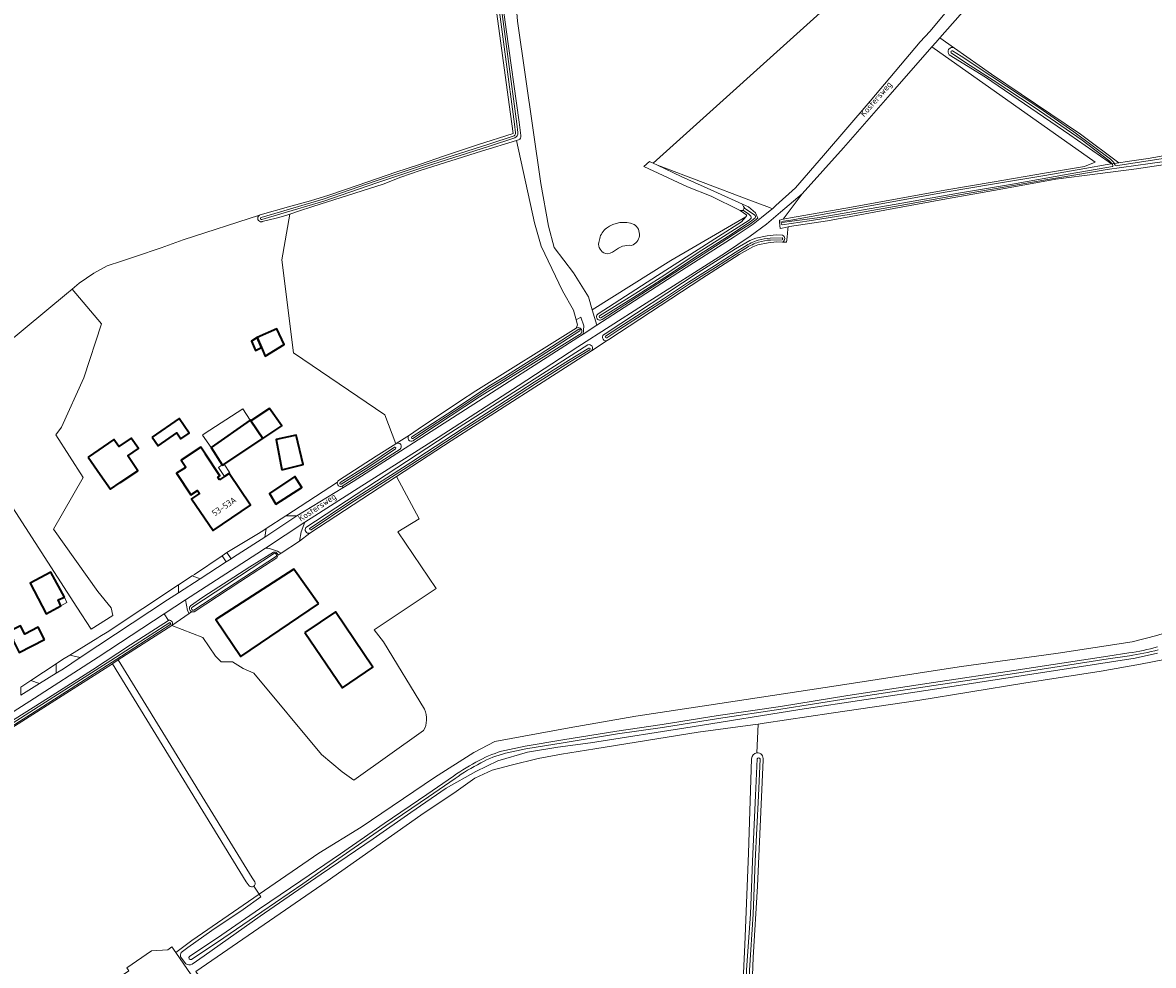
# Model space of a CAD drawing. Extents: x 199200 to 204075, y 460125 to 464703.
# Tile 29 of 174: x 200791 to 201117, y 462448 to 462720. Entities that reach past the tile are written whole.
import ezdxf
from ezdxf.enums import TextEntityAlignment as Align

# ---------------------------------------------------------------- set-up
doc = ezdxf.new("R2010")
doc.units = 0
for name, color, linetype, lineweight in [('B-WE-GR-GRAS-GV', 60, 'Continuous', 13), ('B-WE-OG-BEBOUWING-GV', 7, 'Continuous', 35), ('B-WE-OG-BEBOUWING-T18', 10, 'Continuous', 18), ('B-WE-OG-BEBOUWING_LOODS-GV', 7, 'Continuous', 35), ('B-WE-OG-BEBOUWING_LUIFEL-GV', 7, 'Continuous', 18), ('B-WE-OG-TERREIN_CULTUURSCHEIDING-GV', 7, 'Continuous', 18), ('B-WE-OG-TERREIN_ERF-GV', 7, 'Continuous', 18), ('B-WE-OG-TERREIN_ONBEGROEID-GV', 7, 'Continuous', 18), ('B-WE-OG-TOPOGRAFIE-T18', 10, 'Continuous', 18), ('B-WE-OG-WATER-GV', 130, 'Continuous', 18), ('B-WE-OG-WATER_GREPPEL-GV', 160, 'Continuous', 18), ('B-WE-OG-WATER_SLOOT-GV', 120, 'Continuous', 18), ('B-WE-VH-VERHARDING_ASFALT-GV', 252, 'Continuous', 18), ('B-WE-VH-VERHARDING_BEDRIJFSVLOERPLAAT-GV', 252, 'Continuous', 18), ('B-WE-VH-VERHARDING_BETONSTRAATSTEEN-GV', 252, 'Continuous', 18), ('B-WE-VH-VERHARDING_OPEN-GV', 252, 'Continuous', 18)]:
    doc.layers.add(name, color=color, linetype=linetype, lineweight=lineweight)
doc.styles.add('NLCS-ISO-M1000-T18', font='NLCS-ISO.ttf', dxfattribs={"height": 1.8})

msp = doc.modelspace()

# ---------------------------------------------------------------- linework, layer by layer
at = {"layer": 'B-WE-GR-GRAS-GV', "flags": 128}
for points in [[(201085.494, 462745.492), (201080.439, 462742.929), (201073.468, 462735.795), (201055.855, 462715.733), (201060.089, 462712.762), (201070.77, 462705.267), (201096.442, 462687.939), (201107.507, 462679.718), (201109.894, 462680.052), (201115.98, 462680.906), (201117.611, 462681.22), (201120.275, 462681.676), (201120.84, 462681.881), (201124.305, 462682.31), (201137.584, 462685.391), (201143.29, 462686.878), (201136.53, 462717.606), (201135.516, 462721.053), (201123.145, 462766.657), (201112.466, 462761.956), (201102.019, 462755.001), (201099.183, 462753.14), (201095.405, 462750.659)], [(201100.696, 462679.878), (201053.594, 462713.158), (201041.51, 462699.394), (201028.124, 462683.997), (201016.178, 462670.701), (201010.659, 462663.454), (201010.664, 462663.455), (201012.753, 462663.776), (201030.358, 462666.926), (201057.297, 462671.824), (201071.52, 462674.246), (201086.071, 462676.671), (201097.619, 462678.669)], [(200898.998, 462598.649), (200899.036, 462598.674), (200902.885, 462601.155), (200905.41, 462602.855), (200917.388, 462610.796), (200922.038, 462613.878), (200951.02, 462631.952), (200951.415, 462632.907), (200950.989, 462634.347), (200950.262, 462637.201), (200947.064, 462642.758), (200940.922, 462655.598), (200938.986, 462662.333), (200933.748, 462686.148), (200923.666, 462683.041), (200905.995, 462677.443), (200900.399, 462675.54), (200895.374, 462673.549), (200874.996, 462667.094), (200870.877, 462665.721), (200868.416, 462664.901), (200866.069, 462651.699), (200869.501, 462624.823), (200895.761, 462606.946)]]:
    msp.add_lwpolyline(points, close=True, dxfattribs=at)
for points in [[(201025.247, 462726.41), (200973.235, 462679.558), (200974.42, 462679.056), (201000.795, 462669.053), (201006.701, 462666.786), (201007.563, 462666.454), (201008.57, 462667.355), (201014.259, 462672.457), (201022.281, 462681.849), (201035.791, 462697.503), (201050.229, 462714.627), (201052.999, 462717.602), (201059.765, 462725.741), (201060.11, 462730.341), (201050.85, 462742.776), (201033.581, 462729.475), (201031.27, 462727.695), (201026.442, 462726.242)], [(200773.782, 462616.88), (200803.992, 462641.881), (200805.667, 462643.276), (200807.663, 462644.939), (200811.89, 462647.887), (200815.713, 462649.953), (200819.851, 462651.327), (200823.943, 462652.663), (200831.311, 462655.133), (200837.639, 462657.501), (200859.63, 462664.573), (200859.657, 462664.59), (200859.894, 462664.658), (200868.065, 462666.986), (200874.415, 462668.761), (200879.676, 462670.364), (200888.092, 462673.291), (200898.939, 462676.999), (200905.769, 462679.18), (200912.979, 462681.702), (200922.522, 462684.892), (200932.796, 462688.149), (200931.674, 462696.48), (200925.944, 462739.015)], [(200934.111, 462720.607), (200940.841, 462673.721), (200942.965, 462661.375), (200944.691, 462655.268), (200950.215, 462647.952), (200954.552, 462641.008), (200955.644, 462637.267), (200978.315, 462651.484), (200999.875, 462664.118), (201000.239, 462664.55), (200998.241, 462665.908), (200998.059, 462666.032), (200989.922, 462670.031), (200983.096, 462672.741), (200970.516, 462678.619), (200972.093, 462680.043), (200973.235, 462679.558), (201025.247, 462726.41)], [(201060.089, 462712.762), (201055.855, 462715.733), (201054.709, 462714.428), (201053.594, 462713.158), (201100.696, 462679.878), (201097.619, 462678.669), (201086.071, 462676.671), (201071.52, 462674.246), (201057.297, 462671.824), (201030.358, 462666.926), (201012.753, 462663.776)], [(201012.753, 462663.776), (201010.664, 462663.455), (201010.659, 462663.454), (201009.59, 462663.177), (201009.636, 462662.616), (201010.259, 462662.701), (201010.791, 462662.839), (201012.856, 462663.156), (201030.47, 462666.307), (201057.406, 462671.205), (201071.624, 462673.626), (201086.176, 462676.051), (201097.73, 462678.05), (201104.089, 462679.238), (201105.412, 462679.424), (201104.458, 462680.085), (201093.359, 462687.78), (201069.074, 462704.435), (201058.597, 462710.869)], [(201180.174, 462692.926), (201171.806, 462690.699), (201154.54, 462686.031), (201131.556, 462680.732), (201119.597, 462679.036), (201112.603, 462677.976), (201101.378, 462676.48), (201089.287, 462674.943), (201072.972, 462671.97), (201057.789, 462669.307), (201042.607, 462666.477), (201023.462, 462662.98), (201012.538, 462661.353), (201012.109, 462661.255), (201012.041, 462660.595), (201011.797, 462658.213), (201011.653, 462656.78), (201010.536, 462656.82)], [(200957.333, 462636.09), (200974.477, 462647.157), (200992.054, 462658.478), (200998.655, 462662.669), (200999.875, 462664.118), (200978.315, 462651.484), (200955.644, 462637.267), (200956.935, 462632.843), (200980.272, 462647.974), (200996.558, 462658.316), (201001.995, 462661.964), (201004.413, 462663.952), (201006.434, 462665.536), (201007.328, 462666.244), (201007.563, 462666.454), (201006.701, 462666.786), (201000.795, 462669.053), (200974.42, 462679.056), (200981.236, 462675.761), (200991.731, 462670.989), (200999.004, 462667.785)], [(201010.536, 462656.82), (201011.653, 462656.78), (201011.797, 462658.213), (201012.041, 462660.595), (201012.109, 462661.255), (201010.408, 462660.868), (201009.785, 462660.777), (201009.636, 462662.616), (201009.59, 462663.177), (201010.659, 462663.454), (201016.178, 462670.701), (201009.935, 462665.499), (201005.864, 462661.963), (201001.124, 462658.522), (200994.062, 462653.726), (200970.082, 462638.517), (200951.509, 462626.621), (200934.231, 462615.303), (200911.148, 462600.468), (200888.164, 462585.8), (200875.659, 462577.857), (200872.763, 462575.965), (200871.646, 462573.252), (200871.172, 462570.484), (200874.159, 462572.835)], [(200999.004, 462667.785), (201000.71, 462667.033), (201002.662, 462665.267), (201003.385, 462663.698), (201001.29, 462662.063), (200998.034, 462660.078), (200985.974, 462652.28), (200958.441, 462634.507)], [(200957.48, 462656.707), (200957.766, 462657.852)], [(200957.766, 462657.852), (200957.48, 462656.707)], [(200958.906, 462630.106), (200959.309, 462630.365), (200986.138, 462648), (200996.974, 462654.91), (201001.067, 462657.291), (201002.82, 462658.002), (201006.09, 462658.621), (201008.7, 462658.888), (201010.47, 462658.824)], [(201010.536, 462656.82), (201008.766, 462656.884), (201006.378, 462656.641), (201003.388, 462656.074), (201001.951, 462655.491), (200998.014, 462653.202), (200987.226, 462646.322), (200960.399, 462628.687), (200959.969, 462628.412), (200955.387, 462625.471), (200914.895, 462599.489), (200899.185, 462589.21), (200905.748, 462576.919), (200899.591, 462573.216), (200910.621, 462556.831), (200892.729, 462544.903), (200895.464, 462541.442), (200907.269, 462521.993)], [(200786.568, 462583.141), (200807.013, 462551.503), (200811.122, 462545.145), (200817.399, 462549.067), (200816.882, 462551.262), (200813.046, 462556.025), (200800.247, 462574.015), (200808.799, 462588.847), (200800.908, 462601.196), (200802.575, 462603.403), (200808.984, 462617.678), (200814.083, 462633.265), (200805.667, 462643.276), (200803.992, 462641.881), (200773.782, 462616.88)], [(200883.711, 462585.924), (200886.68, 462587.722), (200951.453, 462629.288), (200953.01, 462630.298), (200953.16, 462632.631), (200952.34, 462635.194), (200950.989, 462634.347), (200951.415, 462632.907), (200951.02, 462631.952)], [(200951.934, 462630.166), (200923.12, 462612.196), (200906.522, 462601.193), (200904.063, 462599.536), (200904.004, 462599.496)], [(200955.387, 462625.471), (200959.969, 462628.412)], [(200873.068, 462574.511), (200913.807, 462601.167), (200954.356, 462627.187)], [(200902.885, 462601.155), (200899.036, 462598.674)], [(200900.202, 462597.045), (200883.484, 462586.353), (200883.711, 462585.924)], [(200857.994, 462470.934), (200859.572, 462468.637), (200876.731, 462480.5), (200888.982, 462487.98), (200910.132, 462502.276), (200921.434, 462509.581), (200927.513, 462512.675), (200949.001, 462516.633), (200968.191, 462520.003), (200989.252, 462523.158), (201025.952, 462528.805), (201061.477, 462534.245), (201089.975, 462538.218), (201111.296, 462541.488), (201118.405, 462543.299), (201125.408, 462545.492), (201152.509, 462556.082), (201192.407, 462571.726), (201214.43, 462580.284), (201215.695, 462580.85), (201214.835, 462585.427)], [(200906.968, 462515.841), (200886.858, 462501.562), (200883.466, 462503.922), (200877.541, 462508.989), (200858.012, 462532.423), (200854.929, 462533.741), (200851.847, 462535.673), (200848.589, 462535.673), (200846.95, 462537.367), (200843.322, 462542.764), (200834.338, 462546.217), (200818.941, 462536.242), (200857.512, 462473.34), (200858.327, 462472.192)], [(201118.626, 462538.205), (201112.169, 462536.749), (201092.987, 462533.752), (201053.789, 462527.717), (201015.49, 462521.923), (200984.42, 462516.957), (200955.147, 462512.34), (200945.688, 462511.059), (200936.93, 462509.651), (200928.414, 462507.144), (200922.005, 462504.022), (200913.508, 462499.281), (200903.312, 462492.268), (200892.402, 462484.618), (200877.43, 462474.459), (200869.457, 462468.984), (200859.892, 462462.285), (200843.696, 462450.907), (200840.219, 462448.425)], [(200856.694, 462471.037), (200855.842, 462472.236), (200817.262, 462535.155), (200796.369, 462521.863)], [(200841.332, 462446.38), (200879.156, 462472.412), (200906.205, 462491.416), (200916.385, 462498.272), (200921.787, 462502.119), (200926.803, 462504.396), (200932.227, 462505.842), (200940.013, 462507.809), (200946.805, 462509.034), (200956.396, 462510.583), (200986.134, 462515.404), (201001.898, 462517.525), (201003.504, 462517.741), (201005.186, 462517.967), (201024.503, 462520.865), (201049.514, 462524.579), (201080.084, 462529.574), (201102.397, 462532.965), (201113.751, 462534.995), (201121.175, 462536.492)], [(201121.175, 462536.492), (201113.751, 462534.995), (201102.397, 462532.965), (201080.084, 462529.574), (201049.514, 462524.579), (201024.503, 462520.865), (201005.186, 462517.967), (201003.504, 462517.741), (201003.113, 462509.421)], [(200796.369, 462521.863), (200767.319, 462503.351), (200747.696, 462491.134), (200729.449, 462479.306), (200723.526, 462475.467), (200739.198, 462469.803), (200746.809, 462474.632), (200753.337, 462470.793), (200783.856, 462420.24), (200821.969, 462446.561), (200821.401, 462447.384), (200828.547, 462452.319), (200833.223, 462452.615), (200834.405, 462453.428), (200835.523, 462451.804), (200840.119, 462455.273), (200859.572, 462468.637), (200857.994, 462470.934)], [(201003.113, 462509.421), (201003.504, 462517.741), (201001.898, 462517.525), (200986.134, 462515.404), (200956.396, 462510.583), (200946.805, 462509.034), (200940.013, 462507.809), (200932.227, 462505.842)], [(201000.911, 462394.314), (200998.824, 462418.94), (200998.505, 462429.594), (200999.652, 462454.065), (201000.729, 462480.513), (201001.589, 462507.749)], [(200932.227, 462505.842), (200926.803, 462504.396), (200921.787, 462502.119), (200916.385, 462498.272), (200906.205, 462491.416), (200879.156, 462472.412), (200841.332, 462446.38), (200865.203, 462411.506), (200906.828, 462353.679), (200907.971, 462354.276), (200975.491, 462366.788), (200999.334, 462370.792), (201002.798, 462371.221), (201005.237, 462371.572), (201004.953, 462374.451), (201004.893, 462375.057), (201004.613, 462377.225), (201002.83, 462393.941)], [(201004.885, 462507.428), (201003.284, 462470.999), (201002.081, 462450.39), (201000.989, 462421.794), (201002.005, 462409.672), (201003.2, 462394.54)], [(200837.069, 462451.779), (200838.98, 462453.274), (200845.899, 462458.157), (200854.966, 462464.204), (200860.085, 462467.89), (200859.572, 462468.637), (200840.119, 462455.273), (200835.523, 462451.804), (200839.923, 462445.41)], [(200838.408, 462448.559), (200836.899, 462450.567)]]:
    msp.add_lwpolyline(points, dxfattribs=at)
at = {"layer": 'B-WE-GR-GRAS-GV'}
for points in [[(201058.401, 462712.379, -0.420785), (201060.089, 462712.762)], [(201058.597, 462710.869, -0.3535315), (201058.401, 462712.379)], [(200957.766, 462657.852, -0.1760113), (200959.731, 462660.858)], [(200959.731, 462660.858, 0.1760113), (200957.766, 462657.852)], [(200959.731, 462660.858, -0.2621966), (200967.683, 462661.911)], [(200967.683, 462661.911, 0.2621966), (200959.731, 462660.858)], [(200967.683, 462661.911, -0.6258637), (200966.967, 462655.849)], [(200966.967, 462655.849, 0.6258637), (200967.683, 462661.911)], [(201010.47, 462658.824, -0.6247968), (201010.536, 462656.82)], [(200959.411, 462653.52, -0.3505157), (200957.48, 462656.707)], [(200957.48, 462656.707, 0.3505157), (200959.411, 462653.52)], [(200962.087, 462654.291, -0.2321701), (200959.411, 462653.52)], [(200959.411, 462653.52, 0.2321701), (200962.087, 462654.291)], [(200966.967, 462655.849, 0.2168164), (200962.087, 462654.291)], [(200962.087, 462654.291, -0.2168164), (200966.967, 462655.849)], [(200958.441, 462634.507, -1.0865361), (200957.333, 462636.09)], [(200951.02, 462631.952, -1.1769776), (200951.934, 462630.166)], [(200959.969, 462628.412, -0.8277975), (200958.906, 462630.106)], [(200954.356, 462627.187, -0.8182128), (200955.387, 462625.471)], [(200899.036, 462598.674, -0.9310637), (200900.202, 462597.045)], [(200904.004, 462599.496, -0.9598028), (200902.885, 462601.155)], [(200874.159, 462572.835, -0.7191196), (200873.068, 462574.511)], [(200907.269, 462521.993, -0.2381365), (200906.968, 462515.841)], [(201001.589, 462507.749, -0.3916544), (201003.113, 462509.421)], [(201003.113, 462509.421, -0.5007322), (201004.885, 462507.428)], [(200858.327, 462472.192, -0.3619922), (200857.994, 462470.934)], [(200857.994, 462470.934, -0.3625954), (200856.694, 462471.037)], [(200836.899, 462450.567, -0.1809695), (200837.069, 462451.779)], [(200840.219, 462448.425, -0.2804034), (200838.408, 462448.559)]]:
    msp.add_lwpolyline(points, format="xyb", dxfattribs=at)
at = {"layer": 'B-WE-OG-BEBOUWING-GV', "flags": 128}
for points in [[(200859.016, 462629.27), (200860.234, 462626.394), (200861.296, 462623.887), (200866.769, 462627.302), (200864.664, 462631.752)], [(200859.016, 462629.27), (200857.357, 462628.256), (200858.547, 462625.565), (200860.234, 462626.394)], [(200857.19, 462605.268), (200860.631, 462600.105), (200866.136, 462603.753), (200862.525, 462608.824)], [(200828.663, 462600.503), (200830.391, 462598.02), (200835.786, 462601.773), (200836.971, 462600.07), (200839.359, 462601.732), (200836.447, 462605.919)], [(200860.631, 462600.105), (200857.19, 462605.268), (200857.051, 462605.477), (200857.009, 462605.448), (200845.714, 462597.544), (200848.937, 462592.553), (200848.991, 462592.47), (200849.454, 462592.774)], [(200810.244, 462594.787), (200813.674, 462589.728), (200816.658, 462585.557), (200819.485, 462587.432), (200824.532, 462590.854), (200821.699, 462595.166), (200824.74, 462597.228), (200822.682, 462600.262), (200819.055, 462597.803), (200817.681, 462599.83)], [(200866.143, 462591.082), (200872.233, 462592.601), (200870.26, 462601.087), (200864.468, 462599.838)], [(200848.155, 462588.209), (200847.641, 462588.983), (200848.233, 462589.375), (200844.086, 462595.623), (200842.727, 462597.671), (200837.051, 462593.905), (200838.41, 462591.856), (200838.194, 462591.713), (200835.755, 462590.094), (200839.902, 462583.846), (200841.767, 462585.104), (200842.331, 462584.266), (200840.087, 462582.747), (200846.299, 462573.572), (200857.089, 462580.877), (200850.877, 462590.052), (200849.586, 462589.178)], [(200864.326, 462581.229), (200871.855, 462585.995), (200869.861, 462589.146), (200862.5, 462584.282)], [(200803.397, 462554.334), (200799.467, 462561.571), (200793.525, 462558.419), (200798.169, 462549.555), (200802.385, 462551.825), (200801.57, 462553.552)], [(200876.709, 462552.39), (200869.588, 462562.433), (200847.102, 462547.936), (200854.262, 462537.226)], [(200797.642, 462542.146), (200795.806, 462545.714), (200791.95, 462543.73), (200790.724, 462546.113), (200787.443, 462544.425), (200788.714, 462541.955), (200788.599, 462541.896), (200790.39, 462538.414)]]:
    msp.add_lwpolyline(points, close=True, dxfattribs=at)
at = {"layer": 'B-WE-OG-BEBOUWING_LOODS-GV', "flags": 128}
msp.add_lwpolyline([(200872.777, 462544.206), (200883.59, 462528.197), (200892.357, 462534.119), (200881.544, 462550.128)], close=True, dxfattribs=at)
at = {"layer": 'B-WE-OG-BEBOUWING_LUIFEL-GV', "flags": 128}
for points in [[(200843.688, 462601.448), (200843.204, 462601.132), (200845.714, 462597.544), (200857.009, 462605.448), (200854.865, 462608.736)], [(200851.089, 462590.2), (200849.454, 462592.774), (200848.991, 462592.47), (200848.937, 462592.553), (200847.841, 462591.816), (200849.586, 462589.178), (200850.877, 462590.052)], [(200803.397, 462554.334), (200801.57, 462553.552), (200802.385, 462551.825), (200804.124, 462552.813)]]:
    msp.add_lwpolyline(points, close=True, dxfattribs=at)
at = {"layer": 'B-WE-OG-TERREIN_CULTUURSCHEIDING-GV', "flags": 128}
for points in [[(200882.122, 462587.569), (200867.265, 462577.869), (200870.408, 462577.869), (200883.711, 462585.924), (200883.484, 462586.353)], [(200861.373, 462568.527), (200858.846, 462566.877), (200838.35, 462553.631), (200838.85, 462550.558), (200839.343, 462549.686), (200840.084, 462550.171)], [(200839.783, 462551.852), (200843.344, 462554.371), (200856.844, 462563.086), (200863.713, 462567.351)], [(200864.932, 462566.459), (200865.869, 462567.073)]]:
    msp.add_lwpolyline(points, dxfattribs=at)
at = {"layer": 'B-WE-OG-TERREIN_CULTUURSCHEIDING-GV'}
for points in [[(200883.484, 462586.353, -0.626942), (200882.122, 462587.569)], [(200865.869, 462567.073, 0.1149723), (200861.373, 462568.527)], [(200863.713, 462567.351, -0.4792364), (200864.932, 462566.459)], [(200840.084, 462550.171, -0.5324978), (200839.783, 462551.852)]]:
    msp.add_lwpolyline(points, format="xyb", dxfattribs=at)
at = {"layer": 'B-WE-OG-TERREIN_CULTUURSCHEIDING-GV', "flags": 128}
for points in [[(200861.178, 462571.711), (200861.54, 462574.131), (200860.933, 462573.735), (200859.408, 462572.764), (200850.257, 462567.211), (200851.481, 462565.431), (200852.185, 462565.887), (200859.083, 462570.314)], [(200840.237, 462560.498), (200842.512, 462559.619), (200850.085, 462564.526), (200848.928, 462566.32), (200840.905, 462560.941)], [(200805.001, 462537.651), (200807.947, 462536.92), (200833.149, 462553.553), (200836.295, 462555.591), (200836.295, 462557.88), (200815.748, 462544.237), (200813.661, 462542.977), (200813.052, 462542.609)], [(200722.488, 462479.443), (200722.689, 462478.463), (200726.129, 462479.971), (200729.129, 462481.562), (200733.226, 462483.697), (200738.131, 462486.923), (200748.704, 462493.768), (200760.153, 462500.778), (200774.87, 462510.086), (200787.36, 462518.055), (200798.857, 462525.316), (200811.527, 462533.393), (200822.441, 462540.598), (200833.398, 462547.636), (200832.166, 462549.566), (200813.114, 462537.043), (200793.381, 462524.371), (200774.376, 462512.238), (200771.362, 462510.442), (200762.853, 462505.127), (200737.783, 462489.31)], [(200793.704, 462530.27), (200796.186, 462529.402), (200801.038, 462532.433), (200801.038, 462535.125)]]:
    msp.add_lwpolyline(points, close=True, dxfattribs=at)
at = {"layer": 'B-WE-OG-TERREIN_ERF-GV', "flags": 128}
for points in [[(200859.63, 462664.573), (200837.639, 462657.501), (200831.311, 462655.133), (200823.943, 462652.663), (200819.851, 462651.327), (200815.713, 462649.953), (200811.89, 462647.887), (200807.663, 462644.939), (200805.667, 462643.276), (200814.083, 462633.265), (200808.984, 462617.678), (200802.575, 462603.403), (200800.908, 462601.196), (200808.799, 462588.847), (200800.247, 462574.015), (200813.046, 462556.025), (200816.882, 462551.262), (200817.399, 462549.067), (200811.122, 462545.145), (200807.013, 462551.503), (200786.568, 462583.141)], [(200882.427, 462588.052), (200893.319, 462595.017), (200898.998, 462598.649), (200895.761, 462606.946), (200869.501, 462624.823), (200866.069, 462651.699), (200868.416, 462664.901), (200866.264, 462664.184), (200864.508, 462663.746), (200860.422, 462662.728), (200860.319, 462662.698)], [(200907.269, 462521.993), (200895.464, 462541.442), (200892.729, 462544.903), (200910.621, 462556.831), (200899.591, 462573.216), (200905.748, 462576.919), (200899.185, 462589.21), (200874.159, 462572.835), (200871.172, 462570.484)], [(200848.928, 462566.32), (200850.257, 462567.211), (200859.408, 462572.764), (200860.933, 462573.735), (200861.54, 462574.131), (200867.265, 462577.869), (200882.122, 462587.569)], [(200871.172, 462570.484), (200865.869, 462567.073), (200864.932, 462566.459)], [(200790.858, 462528.386), (200793.704, 462530.27), (200801.038, 462535.125), (200802.89, 462536.351), (200805.001, 462537.651), (200813.052, 462542.609), (200813.661, 462542.977), (200815.748, 462544.237), (200836.295, 462557.88), (200840.237, 462560.498), (200840.905, 462560.941), (200848.928, 462566.32)], [(200864.645, 462565.726), (200853.964, 462558.767), (200840.866, 462550.152)], [(200840.084, 462550.171), (200839.343, 462549.686), (200834.338, 462546.217), (200843.322, 462542.764), (200846.95, 462537.367), (200848.589, 462535.673), (200851.847, 462535.673), (200854.929, 462533.741), (200858.012, 462532.423), (200877.541, 462508.989), (200883.466, 462503.922), (200886.858, 462501.562), (200906.968, 462515.841)]]:
    msp.add_lwpolyline(points, dxfattribs=at)
at = {"layer": 'B-WE-OG-TERREIN_ERF-GV'}
for points in [[(200860.319, 462662.698, -0.796331), (200859.63, 462664.573)], [(200882.122, 462587.569, -0.144193), (200882.427, 462588.052)], [(200864.932, 462566.459, -0.2125317), (200864.645, 462565.726)], [(200840.866, 462550.152, -0.1958594), (200840.084, 462550.171)], [(200906.968, 462515.841, 0.2381365), (200907.269, 462521.993)]]:
    msp.add_lwpolyline(points, format="xyb", dxfattribs=at)
at = {"layer": 'B-WE-OG-TERREIN_ERF-GV', "flags": 128}
for points in [[(200864.664, 462631.752), (200866.769, 462627.302), (200861.296, 462623.887), (200860.234, 462626.394), (200858.547, 462625.565), (200857.357, 462628.256), (200859.016, 462629.27)], [(200857.051, 462605.477), (200857.19, 462605.268), (200862.525, 462608.824), (200866.136, 462603.753), (200860.631, 462600.105), (200849.454, 462592.774), (200848.991, 462592.47), (200848.937, 462592.553), (200845.714, 462597.544), (200857.009, 462605.448)], [(200835.786, 462601.773), (200830.391, 462598.02), (200828.663, 462600.503), (200836.447, 462605.919), (200839.359, 462601.732), (200836.971, 462600.07)], [(200813.674, 462589.728), (200810.244, 462594.787), (200817.681, 462599.83), (200819.055, 462597.803), (200822.682, 462600.262), (200824.74, 462597.228), (200821.699, 462595.166), (200824.532, 462590.854), (200819.485, 462587.432), (200816.658, 462585.557)], [(200866.143, 462591.082), (200864.468, 462599.838), (200870.26, 462601.087), (200872.233, 462592.601)], [(200842.727, 462597.671), (200844.086, 462595.623), (200848.233, 462589.375), (200847.641, 462588.983), (200848.155, 462588.209), (200849.586, 462589.178), (200850.877, 462590.052), (200857.089, 462580.877), (200846.299, 462573.572), (200840.087, 462582.747), (200842.331, 462584.266), (200841.767, 462585.104), (200839.902, 462583.846), (200835.755, 462590.094), (200838.194, 462591.713), (200838.41, 462591.856), (200837.051, 462593.905)], [(200869.861, 462589.146), (200871.855, 462585.995), (200864.326, 462581.229), (200862.5, 462584.282)], [(200802.385, 462551.825), (200798.169, 462549.555), (200793.525, 462558.419), (200799.467, 462561.571), (200803.397, 462554.334), (200801.57, 462553.552)], [(200847.102, 462547.936), (200869.588, 462562.433), (200876.709, 462552.39), (200854.262, 462537.226)], [(200883.59, 462528.197), (200872.777, 462544.206), (200881.544, 462550.128), (200892.357, 462534.119)], [(200790.39, 462538.414), (200788.599, 462541.896), (200788.714, 462541.955), (200787.443, 462544.425), (200790.724, 462546.113), (200791.95, 462543.73), (200795.806, 462545.714), (200797.642, 462542.146)]]:
    msp.add_lwpolyline(points, close=True, dxfattribs=at)
at = {"layer": 'B-WE-OG-TERREIN_ONBEGROEID-GV', "flags": 128}
for points in [[(200936.858, 462744.079), (200941.404, 462748.392), (200940.106, 462750.693), (200939.115, 462750.186), (200935.398, 462747.796), (200932.876, 462744.477), (200930.221, 462738.636), (200928.104, 462738.129), (200930.8, 462718.199), (200934.576, 462691.384), (200935.031, 462687.575)], [(200934.392, 462686.346), (200933.748, 462686.148), (200938.986, 462662.333), (200940.922, 462655.598), (200947.064, 462642.758), (200950.262, 462637.201), (200950.989, 462634.347), (200952.34, 462635.194), (200953.16, 462632.631), (200953.01, 462630.298), (200956.935, 462632.843), (200955.644, 462637.267), (200954.552, 462641.008), (200950.215, 462647.952), (200944.691, 462655.268), (200942.965, 462661.375), (200940.841, 462673.721), (200934.111, 462720.607), (200932.876, 462734.919), (200933.805, 462740.097), (200936.858, 462744.079)]]:
    msp.add_lwpolyline(points, dxfattribs=at)
at = {"layer": 'B-WE-OG-TERREIN_ONBEGROEID-GV'}
msp.add_lwpolyline([(200935.031, 462687.575, -0.3245566), (200934.392, 462686.346)], format="xyb", dxfattribs=at)
at = {"layer": 'B-WE-OG-WATER-GV', "flags": 128}
for points in [[(200908.704, 462870.331), (200909.062, 462868.189), (200910.593, 462857.621), (200913.31, 462838.202), (200916.984, 462811.652), (200919.809, 462789.865), (200922.819, 462767.329), (200925.222, 462750.103), (200928.1, 462729.135), (200930.641, 462710.31), (200933.24, 462690.871), (200933.504, 462688.339)], [(200934.137, 462688.436), (200933.876, 462690.947), (200931.275, 462710.396), (200928.735, 462729.221), (200925.857, 462750.19), (200923.453, 462767.416), (200920.444, 462789.948), (200917.618, 462811.737), (200913.944, 462838.29), (200911.227, 462857.71), (200910.15, 462865.887), (200909.122, 462871.059)], [(200933.06, 462687.507), (200925.805, 462685.106), (200909.133, 462679.774), (200893.327, 462674.489), (200878.051, 462669.246), (200865.672, 462665.579), (200860.115, 462663.945)], [(200860.296, 462663.331), (200865.853, 462664.965), (200878.246, 462668.636), (200893.533, 462673.883), (200909.332, 462679.166), (200926.003, 462684.497), (200933.283, 462686.907)], [(200999.268, 462665.928), (201000.829, 462664.907), (201001.386, 462664.284)], [(201002.422, 462664.71), (200999.614, 462666.499)], [(201001.33, 462663.585), (201000.848, 462663.193), (200994.522, 462659.101), (200986.212, 462653.838), (200976.231, 462647.2), (200967.153, 462641.439), (200957.747, 462635.518)], [(200958.104, 462634.951), (200967.511, 462640.873), (200976.596, 462646.639), (200986.576, 462653.277), (200994.882, 462658.537), (201001.212, 462662.631), (201002.625, 462663.839)]]:
    msp.add_lwpolyline(points, dxfattribs=at)
at = {"layer": 'B-WE-OG-WATER-GV'}
for points in [[(200933.504, 462688.339, -0.3701421), (200933.06, 462687.507)], [(200933.283, 462686.907, 0.3638821), (200934.137, 462688.436)], [(200999.614, 462666.499, 0.8217239), (200999.268, 462665.928)], [(201001.386, 462664.284, -0.3800652), (201001.33, 462663.585)], [(201002.625, 462663.839, 0.4244159), (201002.422, 462664.71)], [(200860.115, 462663.945, 0.8585923), (200860.296, 462663.331)], [(200957.747, 462635.518, 0.7307579), (200958.104, 462634.951)]]:
    msp.add_lwpolyline(points, format="xyb", dxfattribs=at)
at = {"layer": 'B-WE-OG-WATER_GREPPEL-GV', "flags": 128}
for points in [[(200999.004, 462667.785), (200991.731, 462670.989), (200981.236, 462675.761), (200974.42, 462679.056), (200973.235, 462679.558), (200972.093, 462680.043), (200970.516, 462678.619), (200983.096, 462672.741), (200989.922, 462670.031), (200998.059, 462666.032)], [(200998.059, 462666.032), (200998.241, 462665.908)]]:
    msp.add_lwpolyline(points, dxfattribs=at)
at = {"layer": 'B-WE-OG-WATER_GREPPEL-GV'}
for points in [[(200999.614, 462666.499, -0.1439642), (200999.004, 462667.785)], [(200998.241, 462665.908, -0.1149893), (200999.268, 462665.928)], [(200999.268, 462665.928, -0.8217239), (200999.614, 462666.499)]]:
    msp.add_lwpolyline(points, format="xyb", dxfattribs=at)
at = {"layer": 'B-WE-OG-WATER_SLOOT-GV', "flags": 128}
for points in [[(200935.031, 462687.575), (200934.576, 462691.384), (200930.8, 462718.199), (200928.104, 462738.129), (200924.737, 462764.461), (200910.874, 462866.69), (200909.453, 462872.568), (200867.514, 462905.445)], [(200866.575, 462903.675), (200907.885, 462870.714), (200912.745, 462836.442), (200919.248, 462789.278), (200925.944, 462739.015), (200931.674, 462696.48), (200932.796, 462688.149), (200922.522, 462684.892), (200912.979, 462681.702), (200905.769, 462679.18), (200898.939, 462676.999), (200888.092, 462673.291), (200879.676, 462670.364), (200874.415, 462668.761), (200868.065, 462666.986), (200859.894, 462664.658), (200859.657, 462664.59), (200859.63, 462664.573)], [(200909.122, 462871.059), (200910.15, 462865.887), (200911.227, 462857.71), (200913.944, 462838.29), (200917.618, 462811.737), (200920.444, 462789.948), (200923.453, 462767.416), (200925.857, 462750.19), (200928.735, 462729.221), (200931.275, 462710.396), (200933.876, 462690.947), (200934.137, 462688.436)], [(200933.504, 462688.339), (200933.24, 462690.871), (200930.641, 462710.31), (200928.1, 462729.135), (200925.222, 462750.103), (200922.819, 462767.329), (200919.809, 462789.865), (200916.984, 462811.652), (200913.31, 462838.202), (200910.593, 462857.621)], [(201058.597, 462710.869), (201069.074, 462704.435), (201093.359, 462687.78), (201104.458, 462680.085), (201105.412, 462679.424), (201105.575, 462679.447), (201104.621, 462680.414), (201096.887, 462686.202), (201083.044, 462695.712), (201071.266, 462703.529), (201063.521, 462708.447), (201059.175, 462711.465)], [(201059.175, 462711.465), (201063.521, 462708.447), (201071.266, 462703.529), (201083.044, 462695.712), (201096.887, 462686.202), (201104.621, 462680.414), (201105.575, 462679.447), (201106.165, 462679.529), (201106.133, 462679.589), (201105.922, 462679.899), (201105.063, 462680.768), (201094.508, 462688.682), (201084.44, 462695.66), (201070.539, 462704.774), (201062.028, 462710.494), (201059.559, 462711.998)], [(201059.559, 462711.998), (201062.028, 462710.494), (201070.539, 462704.774), (201084.44, 462695.66), (201094.508, 462688.682), (201105.063, 462680.768), (201105.922, 462679.899), (201106.133, 462679.589), (201106.165, 462679.529), (201107.507, 462679.718), (201096.442, 462687.939), (201070.77, 462705.267), (201060.089, 462712.762)], [(201180.132, 462693.466), (201169.953, 462690.795), (201154.891, 462686.701), (201140.473, 462683.175), (201128.217, 462681.112), (201116.57, 462679.491), (201104.121, 462677.736), (201094.544, 462676.153), (201085.863, 462674.678), (201073.301, 462672.463), (201058.153, 462669.9), (201046.06, 462667.717), (201029.708, 462664.814), (201018.165, 462662.935), (201010.44, 462661.834)], [(201010.44, 462661.834), (201018.165, 462662.935), (201029.708, 462664.814), (201046.06, 462667.717), (201058.153, 462669.9), (201073.301, 462672.463), (201085.863, 462674.678), (201094.544, 462676.153), (201104.121, 462677.736), (201116.57, 462679.491), (201128.217, 462681.112), (201140.473, 462683.175), (201154.891, 462686.701), (201169.953, 462690.795), (201180.132, 462693.466)], [(200860.115, 462663.945), (200865.672, 462665.579), (200878.051, 462669.246), (200893.327, 462674.489), (200909.133, 462679.774), (200925.805, 462685.106), (200933.06, 462687.507)], [(200933.283, 462686.907), (200926.003, 462684.497), (200909.332, 462679.166), (200893.533, 462673.883), (200878.246, 462668.636), (200865.853, 462664.965), (200860.296, 462663.331)], [(201144.441, 462686.12), (201144.22, 462687.12), (201143.29, 462686.878), (201137.584, 462685.391), (201124.305, 462682.31), (201120.84, 462681.881), (201120.275, 462681.676), (201117.611, 462681.22), (201115.98, 462680.906), (201109.894, 462680.052)], [(200860.319, 462662.698), (200860.422, 462662.728), (200864.508, 462663.746), (200866.264, 462664.184), (200868.416, 462664.901), (200870.877, 462665.721), (200874.996, 462667.094), (200895.374, 462673.549), (200900.399, 462675.54), (200905.995, 462677.443), (200923.666, 462683.041), (200933.748, 462686.148), (200934.392, 462686.346)], [(201106.777, 462678.832), (201107.237, 462678.906), (201120.273, 462680.907), (201135.822, 462683.49), (201140.858, 462684.67), (201144.227, 462685.613)], [(201144.227, 462685.613), (201140.858, 462684.67), (201135.822, 462683.49), (201120.273, 462680.907), (201107.237, 462678.906), (201106.777, 462678.832)], [(201105.761, 462678.849), (201105.712, 462679.308), (201105.575, 462679.447), (201105.412, 462679.424), (201104.089, 462679.238), (201097.73, 462678.05), (201086.176, 462676.051), (201071.624, 462673.626), (201057.406, 462671.205), (201030.47, 462666.307), (201012.856, 462663.156), (201010.791, 462662.839), (201010.259, 462662.701), (201009.636, 462662.616), (201009.785, 462660.777), (201010.408, 462660.868), (201012.109, 462661.255), (201012.538, 462661.353), (201023.462, 462662.98), (201042.607, 462666.477), (201057.789, 462669.307), (201072.972, 462671.97), (201089.287, 462674.943), (201101.378, 462676.48), (201112.603, 462677.976), (201119.597, 462679.036)], [(201010.347, 462662.446), (201020.539, 462663.864), (201043.314, 462667.804), (201061.8, 462671.051), (201076.795, 462673.57), (201092.917, 462676.45), (201104.054, 462678.388), (201105.644, 462678.647)], [(201105.644, 462678.647), (201104.054, 462678.388), (201092.917, 462676.45), (201076.795, 462673.57), (201061.8, 462671.051), (201043.314, 462667.804), (201020.539, 462663.864), (201010.347, 462662.446)], [(201106.451, 462678.998), (201106.165, 462679.529), (201105.575, 462679.447), (201105.712, 462679.308), (201105.761, 462678.849)], [(201109.894, 462680.052), (201107.507, 462679.718), (201106.165, 462679.529), (201106.451, 462678.998)], [(200958.441, 462634.507), (200985.974, 462652.28), (200998.034, 462660.078), (201001.29, 462662.063), (201003.385, 462663.698), (201002.662, 462665.267), (201000.71, 462667.033), (200999.004, 462667.785)], [(200998.241, 462665.908), (201000.239, 462664.55), (200999.875, 462664.118), (200998.655, 462662.669), (200992.054, 462658.478), (200974.477, 462647.157), (200957.333, 462636.09)], [(201001.386, 462664.284), (201000.829, 462664.907), (200999.268, 462665.928)], [(200999.614, 462666.499), (201002.422, 462664.71)], [(200957.747, 462635.518), (200967.153, 462641.439), (200976.231, 462647.2), (200986.212, 462653.838), (200994.522, 462659.101), (201000.848, 462663.193), (201001.33, 462663.585)], [(201002.625, 462663.839), (201001.212, 462662.631), (200994.882, 462658.537), (200986.576, 462653.277), (200976.596, 462646.639), (200967.511, 462640.873), (200958.104, 462634.951)], [(201010.47, 462658.824), (201008.7, 462658.888), (201006.09, 462658.621), (201002.82, 462658.002), (201001.067, 462657.291), (200996.974, 462654.91), (200986.138, 462648), (200959.309, 462630.365), (200958.906, 462630.106)], [(201006.973, 462657.968), (201010.394, 462658.074)], [(201010.394, 462658.074), (201006.973, 462657.968)], [(200959.47, 462629.671), (200963.308, 462632.161), (200971.047, 462637.215), (200976.156, 462640.486), (200983.371, 462645.24), (200990.896, 462649.943), (200996.859, 462653.829), (200999.642, 462655.557)], [(200999.642, 462655.557), (200996.859, 462653.829), (200990.896, 462649.943), (200983.371, 462645.24), (200976.156, 462640.486), (200971.047, 462637.215), (200963.308, 462632.161), (200959.47, 462629.671)], [(200999.947, 462655.068), (200997.169, 462653.342), (200991.207, 462649.457), (200983.682, 462644.755), (200976.471, 462640.002), (200971.361, 462636.73), (200963.623, 462631.678), (200959.784, 462629.187)], [(200959.784, 462629.187), (200963.623, 462631.678), (200971.361, 462636.73), (200976.471, 462640.002), (200983.682, 462644.755), (200991.207, 462649.457), (200997.169, 462653.342), (200999.947, 462655.068)], [(200959.969, 462628.412), (200960.399, 462628.687), (200987.226, 462646.322), (200998.014, 462653.202), (201001.951, 462655.491), (201003.388, 462656.074), (201006.378, 462656.641), (201008.766, 462656.884), (201010.536, 462656.82)], [(201010.412, 462657.497), (201006.999, 462657.392)], [(201006.999, 462657.392), (201010.412, 462657.497)], [(200951.02, 462631.952), (200922.038, 462613.878), (200917.388, 462610.796), (200905.41, 462602.855), (200902.885, 462601.155)], [(200903.579, 462600.645), (200915.49, 462608.355), (200925.824, 462615.261), (200930.105, 462617.833), (200940.575, 462624.45), (200951.769, 462631.718)], [(200951.769, 462631.718), (200940.575, 462624.45), (200930.105, 462617.833), (200925.824, 462615.261), (200915.49, 462608.355), (200903.579, 462600.645)], [(200952.07, 462631.255), (200940.873, 462623.985), (200930.395, 462617.363), (200926.12, 462614.794), (200915.793, 462607.894), (200903.879, 462600.181)], [(200903.879, 462600.181), (200915.793, 462607.894), (200926.12, 462614.794), (200930.395, 462617.363), (200940.873, 462623.985), (200952.07, 462631.255)], [(200904.004, 462599.496), (200904.063, 462599.536), (200906.522, 462601.193), (200923.12, 462612.196), (200951.934, 462630.166)], [(200954.356, 462627.187), (200913.807, 462601.167), (200873.068, 462574.511)], [(200874.159, 462572.835), (200899.185, 462589.21), (200914.895, 462599.489), (200955.387, 462625.471)], [(200874.228, 462574.302), (200885.706, 462581.941), (200903.308, 462593.254), (200907.856, 462596.194), (200918.082, 462602.887), (200926.522, 462608.283), (200938.909, 462616.361), (200948.764, 462622.649), (200954.682, 462626.226)], [(200954.682, 462626.226), (200948.764, 462622.649), (200938.909, 462616.361), (200926.522, 462608.283), (200918.082, 462602.887), (200907.856, 462596.194), (200903.308, 462593.254), (200885.706, 462581.941), (200874.228, 462574.302)], [(200954.973, 462625.745), (200949.061, 462622.172), (200939.214, 462615.889), (200926.827, 462607.811), (200918.387, 462602.416), (200908.162, 462595.724), (200903.612, 462592.782), (200886.013, 462581.471), (200874.539, 462573.835)], [(200874.539, 462573.835), (200886.013, 462581.471), (200903.612, 462592.782), (200908.162, 462595.724), (200918.387, 462602.416), (200926.827, 462607.811), (200939.214, 462615.889), (200949.061, 462622.172), (200954.973, 462625.745)], [(200899.036, 462598.674), (200898.998, 462598.649), (200893.319, 462595.017), (200882.427, 462588.052)], [(200882.92, 462587.481), (200890.874, 462592.422), (200898.601, 462597.635)], [(200898.601, 462597.635), (200890.874, 462592.422), (200882.92, 462587.481)], [(200898.931, 462597.146), (200891.195, 462591.927), (200883.231, 462586.98)], [(200883.231, 462586.98), (200891.195, 462591.927), (200898.931, 462597.146)], [(200883.484, 462586.353), (200900.202, 462597.045)], [(200863.713, 462567.351), (200856.844, 462563.086), (200843.344, 462554.371), (200839.783, 462551.852)], [(200840.166, 462551.421), (200863.991, 462567.037)], [(200863.991, 462567.037), (200840.166, 462551.421)], [(200864.521, 462566.189), (200840.72, 462550.589)], [(200840.72, 462550.589), (200864.521, 462566.189)], [(200840.866, 462550.152), (200853.964, 462558.767), (200864.645, 462565.726)], [(200833.478, 462547.688), (200833.398, 462547.636), (200822.441, 462540.598), (200811.527, 462533.393), (200798.857, 462525.316), (200787.36, 462518.055), (200774.87, 462510.086), (200760.153, 462500.778), (200748.704, 462493.768), (200738.131, 462486.923), (200733.226, 462483.697), (200729.129, 462481.562), (200726.129, 462479.971), (200722.689, 462478.463)], [(200724.455, 462478.514), (200729.408, 462480.471), (200747.16, 462491.978), (200766.787, 462504.197), (200795.831, 462522.706), (200816.825, 462536.063), (200833.776, 462547.044), (200834.12, 462546.537), (200819.864, 462537.342), (200804.048, 462527.122), (200788.079, 462516.991), (200770.601, 462505.77), (200757.118, 462497.316), (200747.141, 462491.103), (200738.834, 462485.677), (200729.655, 462479.671), (200728.165, 462478.823), (200724.837, 462477.571)], [(200724.837, 462477.571), (200728.165, 462478.823), (200729.655, 462479.671), (200738.834, 462485.677), (200747.141, 462491.103), (200757.118, 462497.316), (200770.601, 462505.77), (200788.079, 462516.991), (200804.048, 462527.122), (200819.864, 462537.342), (200834.12, 462546.537), (200833.776, 462547.044), (200816.825, 462536.063), (200795.831, 462522.706), (200766.787, 462504.197), (200747.16, 462491.978), (200729.408, 462480.471), (200724.455, 462478.514)], [(200722.689, 462478.463), (200722.812, 462477.865), (200722.931, 462477.287), (200723.018, 462476.887), (200723.526, 462475.467), (200729.449, 462479.306), (200747.696, 462491.134), (200767.319, 462503.351), (200796.369, 462521.863), (200817.262, 462535.155), (200817.362, 462535.219), (200818.941, 462536.242), (200834.338, 462546.217)], [(201118.405, 462543.299), (201111.296, 462541.488), (201089.975, 462538.218), (201061.477, 462534.245), (201025.952, 462528.805), (200989.252, 462523.158), (200968.191, 462520.003), (200949.001, 462516.633), (200927.513, 462512.675), (200921.434, 462509.581), (200910.132, 462502.276), (200888.982, 462487.98), (200876.731, 462480.5), (200859.572, 462468.637), (200860.085, 462467.89), (200854.966, 462464.204), (200845.899, 462458.157)], [(200840.219, 462448.425), (200843.696, 462450.907), (200859.892, 462462.285), (200869.457, 462468.984), (200877.43, 462474.459), (200892.402, 462484.618), (200903.312, 462492.268), (200913.508, 462499.281), (200922.005, 462504.022), (200928.414, 462507.144), (200936.93, 462509.651), (200945.688, 462511.059), (200955.147, 462512.34), (200984.42, 462516.957), (201015.49, 462521.923), (201053.789, 462527.717), (201092.987, 462533.752), (201112.169, 462536.749), (201118.626, 462538.205)], [(200930.457, 462510.12), (200936.275, 462511.383), (200947.111, 462513.192), (200962.744, 462515.721), (200975.759, 462517.584), (200991.931, 462520.183), (201009.884, 462522.844), (201029.33, 462525.973), (201054.002, 462529.709), (201077.248, 462533.197), (201104.301, 462537.35), (201110.386, 462538.253)], [(201110.386, 462538.253), (201104.301, 462537.35), (201077.248, 462533.197), (201054.002, 462529.709), (201029.33, 462525.973), (201009.884, 462522.844), (200991.931, 462520.183), (200975.759, 462517.584), (200962.744, 462515.721), (200947.111, 462513.192), (200936.275, 462511.383), (200930.457, 462510.12)], [(201110.52, 462537.432), (201104.425, 462536.528), (201077.373, 462532.375), (201054.126, 462528.887), (201029.458, 462525.151), (201010.011, 462522.022), (200992.058, 462519.361), (200975.884, 462516.762), (200962.869, 462514.899), (200947.246, 462512.371), (200936.432, 462510.566), (200930.648, 462509.31)], [(200930.648, 462509.31), (200936.432, 462510.566), (200947.246, 462512.371), (200962.869, 462514.899), (200975.884, 462516.762), (200992.058, 462519.361), (201010.011, 462522.022), (201029.458, 462525.151), (201054.126, 462528.887), (201077.373, 462532.375), (201104.425, 462536.528), (201110.52, 462537.432)], [(200858.327, 462472.192), (200857.512, 462473.34), (200818.941, 462536.242), (200817.362, 462535.219), (200817.262, 462535.155), (200855.842, 462472.236), (200856.694, 462471.037)], [(201001.589, 462507.749), (201000.729, 462480.513), (200999.652, 462454.065), (200998.505, 462429.594), (200998.824, 462418.94), (201000.911, 462394.314)], [(200999.566, 462421.027), (200999.584, 462431.631), (201000.146, 462446.794), (201001.227, 462462.93), (201001.822, 462478.168), (201002.706, 462497.092), (201003.209, 462507.726)], [(201003.209, 462507.726), (201002.706, 462497.092), (201001.822, 462478.168), (201001.227, 462462.93), (201000.146, 462446.794), (200999.584, 462431.631), (200999.566, 462421.027)], [(201004.038, 462507.686), (201003.535, 462497.053), (201002.652, 462478.132), (201002.056, 462462.886), (201000.975, 462446.751), (201000.414, 462431.615), (201000.396, 462421.044)], [(201000.396, 462421.044), (201000.414, 462431.615), (201000.975, 462446.751), (201002.056, 462462.886), (201002.652, 462478.132), (201003.535, 462497.053), (201004.038, 462507.686)], [(201003.2, 462394.54), (201002.005, 462409.672), (201000.989, 462421.794), (201002.081, 462450.39), (201003.284, 462470.999), (201004.885, 462507.428)], [(200839.467, 462450.68), (200848.811, 462456.965), (200859.699, 462464.465), (200871.554, 462472.474), (200883.038, 462480.29), (200895.608, 462489.093), (200907.964, 462497.438), (200915.591, 462502.73)], [(200915.591, 462502.73), (200907.964, 462497.438), (200895.608, 462489.093), (200883.038, 462480.29), (200871.554, 462472.474), (200859.699, 462464.465), (200848.811, 462456.965), (200839.467, 462450.68)], [(200916.059, 462502.042), (200908.434, 462496.752), (200896.079, 462488.408), (200883.511, 462479.605), (200872.141, 462471.606), (200860.289, 462463.599), (200849.401, 462456.099), (200840.052, 462449.811)], [(200840.052, 462449.811), (200849.401, 462456.099), (200860.289, 462463.599), (200872.141, 462471.606), (200883.511, 462479.605), (200896.079, 462488.408), (200908.434, 462496.752), (200916.059, 462502.042)], [(200845.899, 462458.157), (200838.98, 462453.274), (200837.069, 462451.779)], [(200836.899, 462450.567), (200838.408, 462448.559)]]:
    msp.add_lwpolyline(points, dxfattribs=at)
at = {"layer": 'B-WE-OG-WATER_SLOOT-GV'}
for points in [[(201060.089, 462712.762, 0.420785), (201058.401, 462712.379)], [(201058.401, 462712.379, 0.3535315), (201058.597, 462710.869)], [(201059.175, 462711.465, -0.8725867), (201059.559, 462711.998)], [(201059.559, 462711.998, 0.8725867), (201059.175, 462711.465)], [(200933.06, 462687.507, 0.3701421), (200933.504, 462688.339)], [(200934.137, 462688.436, -0.3638821), (200933.283, 462686.907)], [(200934.392, 462686.346, 0.3245566), (200935.031, 462687.575)], [(201105.644, 462678.647, 0.2282527), (201105.761, 462678.849)], [(201105.761, 462678.849, -0.2282527), (201105.644, 462678.647)], [(201106.451, 462678.998, 0.2152902), (201106.777, 462678.832)], [(201106.777, 462678.832, -0.2152902), (201106.451, 462678.998)], [(200999.004, 462667.785, 0.1439642), (200999.614, 462666.499)], [(200859.63, 462664.573, 0.796331), (200860.319, 462662.698)], [(200999.268, 462665.928, 0.1149893), (200998.241, 462665.908)], [(201001.33, 462663.585, 0.3800652), (201001.386, 462664.284)], [(201002.422, 462664.71, -0.4244159), (201002.625, 462663.839)], [(200860.296, 462663.331, -0.8585923), (200860.115, 462663.945)], [(201010.44, 462661.834, -0.7751506), (201010.347, 462662.446)], [(201010.347, 462662.446, 0.7751506), (201010.44, 462661.834)], [(201003.438, 462657.349, -0.06831), (201006.973, 462657.968)], [(201006.973, 462657.968, 0.06831), (201003.438, 462657.349)], [(201010.394, 462658.074, -0.5860552), (201010.412, 462657.497)], [(201010.412, 462657.497, 0.5860552), (201010.394, 462658.074)], [(201010.536, 462656.82, 0.6247968), (201010.47, 462658.824)], [(200999.642, 462655.557, -0.0722716), (201003.438, 462657.349)], [(201003.438, 462657.349, 0.0722716), (200999.642, 462655.557)], [(201003.611, 462656.798, 0.0724302), (200999.947, 462655.068)], [(200999.947, 462655.068, -0.0724302), (201003.611, 462656.798)], [(201006.999, 462657.392, 0.0684431), (201003.611, 462656.798)], [(201003.611, 462656.798, -0.0684431), (201006.999, 462657.392)], [(200957.333, 462636.09, 1.0865361), (200958.441, 462634.507)], [(200958.104, 462634.951, -0.7307579), (200957.747, 462635.518)], [(200951.934, 462630.166, 1.1769776), (200951.02, 462631.952)], [(200951.769, 462631.718, -0.8063432), (200952.07, 462631.255)], [(200952.07, 462631.255, 0.8063432), (200951.769, 462631.718)], [(200958.906, 462630.106, 0.8277975), (200959.969, 462628.412)], [(200959.784, 462629.187, -0.7615172), (200959.47, 462629.671)], [(200959.47, 462629.671, 0.7615172), (200959.784, 462629.187)], [(200955.387, 462625.471, 0.8182128), (200954.356, 462627.187)], [(200954.682, 462626.226, -0.8279686), (200954.973, 462625.745)], [(200954.973, 462625.745, 0.8279686), (200954.682, 462626.226)], [(200900.202, 462597.045, 0.9310637), (200899.036, 462598.674)], [(200902.885, 462601.155, 0.9598028), (200904.004, 462599.496)], [(200903.879, 462600.181, -0.8804392), (200903.579, 462600.645)], [(200903.579, 462600.645, 0.8804392), (200903.879, 462600.181)], [(200898.601, 462597.635, -0.766323), (200898.931, 462597.146)], [(200898.931, 462597.146, 0.766323), (200898.601, 462597.635)], [(200882.122, 462587.569, 0.626942), (200883.484, 462586.353)], [(200882.427, 462588.052, 0.144193), (200882.122, 462587.569)], [(200883.231, 462586.98, -0.7940151), (200882.92, 462587.481)], [(200882.92, 462587.481, 0.7940151), (200883.231, 462586.98)], [(200873.068, 462574.511, 0.7191196), (200874.159, 462572.835)], [(200874.539, 462573.835, -0.992091), (200874.228, 462574.302)], [(200874.228, 462574.302, 0.992091), (200874.539, 462573.835)], [(200864.932, 462566.459, 0.4792364), (200863.713, 462567.351)], [(200863.991, 462567.037, -0.4638566), (200864.521, 462566.189)], [(200864.521, 462566.189, 0.4638566), (200863.991, 462567.037)], [(200864.645, 462565.726, 0.2125317), (200864.932, 462566.459)], [(200839.783, 462551.852, 0.5324978), (200840.084, 462550.171)], [(200840.72, 462550.589, -0.8141098), (200840.166, 462551.421)], [(200840.166, 462551.421, 0.8141098), (200840.72, 462550.589)], [(200840.084, 462550.171, 0.1958594), (200840.866, 462550.152)], [(200834.338, 462546.217, 0.7215727), (200833.478, 462547.688)], [(201110.386, 462538.253, 0.0298826), (201118.647, 462539.982)], [(201118.647, 462539.982, -0.0298826), (201110.386, 462538.253)], [(201118.857, 462539.177, -0.02984), (201110.52, 462537.432)], [(201110.52, 462537.432, 0.02984), (201118.857, 462539.177)], [(200923.061, 462507.241, -0.0729772), (200930.457, 462510.12)], [(200930.457, 462510.12, 0.0729772), (200923.061, 462507.241)], [(200930.648, 462509.31, 0.0732173), (200923.456, 462506.509)], [(200923.456, 462506.509, -0.0732173), (200930.648, 462509.31)], [(201003.113, 462509.421, 0.3916544), (201001.589, 462507.749)], [(201004.885, 462507.428, 0.5007322), (201003.113, 462509.421)], [(201003.209, 462507.726, -0.7620663), (201004.038, 462507.686)], [(201004.038, 462507.686, 0.7620663), (201003.209, 462507.726)], [(200915.591, 462502.73, -0.0336263), (200923.061, 462507.241)], [(200923.061, 462507.241, 0.0336263), (200915.591, 462502.73)], [(200923.456, 462506.509, 0.0337), (200916.059, 462502.042)], [(200916.059, 462502.042, -0.0337), (200923.456, 462506.509)], [(200857.994, 462470.934, 0.3619922), (200858.327, 462472.192)], [(200856.694, 462471.037, 0.3625954), (200857.994, 462470.934)], [(200837.069, 462451.779, 0.1809695), (200836.899, 462450.567)], [(200840.052, 462449.811, -0.8024799), (200839.467, 462450.68)], [(200839.467, 462450.68, 0.8024799), (200840.052, 462449.811)], [(200838.408, 462448.559, 0.2804034), (200840.219, 462448.425)]]:
    msp.add_lwpolyline(points, format="xyb", dxfattribs=at)
at = {"layer": 'B-WE-VH-VERHARDING_ASFALT-GV', "flags": 128}
for points in [[(200774.376, 462512.238), (200793.381, 462524.371), (200813.114, 462537.043), (200832.166, 462549.566), (200838.35, 462553.631), (200858.846, 462566.877), (200861.373, 462568.527), (200872.763, 462575.965), (200875.659, 462577.857), (200888.164, 462585.8), (200911.148, 462600.468), (200934.231, 462615.303), (200951.509, 462626.621), (200970.082, 462638.517), (200994.062, 462653.726), (201001.124, 462658.522), (201005.864, 462661.963), (201009.935, 462665.499), (201016.178, 462670.701), (201028.124, 462683.997), (201041.51, 462699.394), (201053.594, 462713.158), (201054.709, 462714.428), (201055.855, 462715.733), (201073.468, 462735.795)], [(201059.765, 462725.741), (201052.999, 462717.602), (201050.229, 462714.627), (201035.791, 462697.503), (201022.281, 462681.849), (201014.259, 462672.457), (201008.57, 462667.355), (201007.563, 462666.454), (201007.328, 462666.244), (201006.434, 462665.536), (201004.413, 462663.952), (201001.995, 462661.964), (200996.558, 462658.316), (200980.272, 462647.974), (200956.935, 462632.843), (200953.01, 462630.298), (200951.453, 462629.288), (200886.68, 462587.722), (200883.711, 462585.924), (200870.408, 462577.869), (200861.178, 462571.711), (200859.083, 462570.314), (200852.185, 462565.887), (200851.481, 462565.431), (200850.085, 462564.526), (200842.512, 462559.619), (200836.295, 462555.591), (200833.149, 462553.553), (200807.947, 462536.92), (200803.105, 462533.724), (200801.038, 462532.433), (200796.186, 462529.402), (200790.858, 462526.075)]]:
    msp.add_lwpolyline(points, dxfattribs=at)
at = {"layer": 'B-WE-VH-VERHARDING_BEDRIJFSVLOERPLAAT-GV', "flags": 128}
msp.add_lwpolyline([(200839.923, 462445.41), (200835.523, 462451.804), (200834.405, 462453.428), (200833.223, 462452.615), (200828.547, 462452.319), (200821.401, 462447.384)], dxfattribs=at)
at = {"layer": 'B-WE-VH-VERHARDING_BETONSTRAATSTEEN-GV', "flags": 128}
msp.add_lwpolyline([(200865.869, 462567.073), (200871.172, 462570.484), (200871.646, 462573.252), (200872.763, 462575.965), (200861.373, 462568.527)], dxfattribs=at)
at = {"layer": 'B-WE-VH-VERHARDING_BETONSTRAATSTEEN-GV'}
msp.add_lwpolyline([(200861.373, 462568.527, -0.1149723), (200865.869, 462567.073)], format="xyb", dxfattribs=at)
at = {"layer": 'B-WE-VH-VERHARDING_OPEN-GV', "flags": 128}
for points in [[(200861.54, 462574.131), (200861.178, 462571.711), (200870.408, 462577.869), (200867.265, 462577.869)], [(200848.928, 462566.32), (200850.085, 462564.526), (200851.481, 462565.431), (200850.257, 462567.211)], [(200842.512, 462559.619), (200840.237, 462560.498), (200836.295, 462557.88), (200836.295, 462555.591)], [(200801.038, 462535.125), (200801.038, 462532.433), (200803.105, 462533.724), (200807.947, 462536.92), (200805.001, 462537.651), (200802.89, 462536.351)], [(200790.858, 462528.386), (200790.858, 462526.075), (200796.186, 462529.402), (200793.704, 462530.27)]]:
    msp.add_lwpolyline(points, close=True, dxfattribs=at)
for points in [[(200839.343, 462549.686), (200838.85, 462550.558), (200838.35, 462553.631), (200832.166, 462549.566), (200833.398, 462547.636), (200833.478, 462547.688)], [(200834.338, 462546.217), (200839.343, 462549.686)]]:
    msp.add_lwpolyline(points, dxfattribs=at)
at = {"layer": 'B-WE-VH-VERHARDING_OPEN-GV'}
msp.add_lwpolyline([(200833.478, 462547.688, -0.7215727), (200834.338, 462546.217)], format="xyb", dxfattribs=at)

# ---------------------------------------------------------------- texts
at = {"layer": 'B-WE-OG-BEBOUWING-T18', "style": 'NLCS-ISO-M1000-T18'}
msp.add_text('53-53A', height=1.8, rotation=34.1, dxfattribs=at).set_placement((200849.452, 462580.537), align=Align.MIDDLE)
at = {"layer": 'B-WE-OG-TOPOGRAFIE-T18', "style": 'NLCS-ISO-M1000-T18'}
for rotation, p in [(49.1, (201037.639, 462697.922)), (33.6, (200876.436, 462580.058))]:
    msp.add_text('Kostersweg', height=1.8, rotation=rotation, dxfattribs=at).set_placement(p, align=Align.MIDDLE)

doc.saveas('drawing.dxf')
